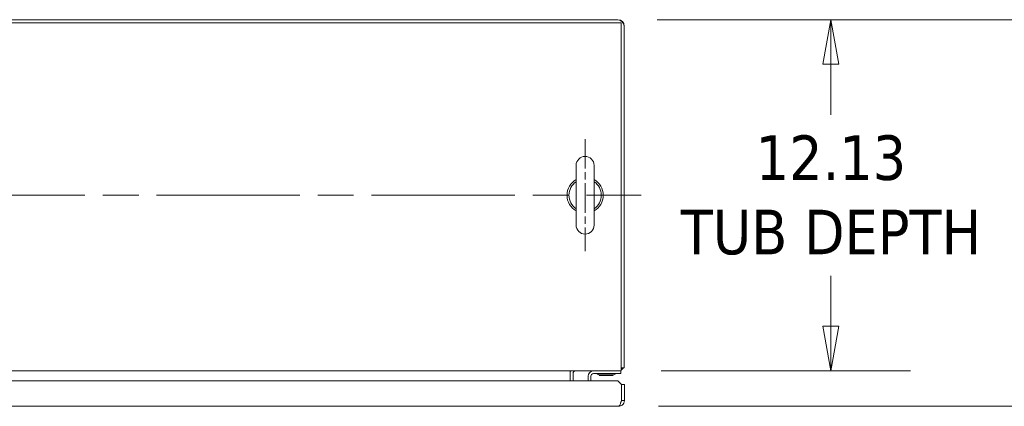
# Model space of a CAD drawing. Header units: inches. Extents: x 11 to 361, y 7 to 222.
# Tile 88 of 174: x 111 to 145, y 209 to 222. Entities that reach past the tile are written whole.
import ezdxf

# ---------------------------------------------------------------- set-up
doc = ezdxf.new("R2010")
doc.units = ezdxf.units.IN
doc.header["$LTSCALE"] = 22
doc.header["$MEASUREMENT"] = 0
doc.linetypes.add('CHAIN', pattern=[0.7087, 0.4724, -0.0591, 0.1181, -0.0591])
doc.layers.get('0').update_dxf_attribs({"lineweight": 0})
for name, color, linetype, lineweight in [('Center Mark (ANSI)', 7, 'Continuous', 5), ('Centerline (ANSI)', 7, 'Continuous', 5), ('Dimension (ANSI)', 7, 'Continuous', 5), ('Visible (ANSI)', 7, 'Continuous', 5)]:
    doc.layers.add(name, color=color, linetype=linetype, lineweight=lineweight)
doc.styles.add('ROMANS', font='tahoma.ttf')
doc.dimstyles.new('Default (ANSI)', dxfattribs={"dimscale": 22, "dimtxt": 0.07, "dimasz": 0.07, "dimexe": 0.125, "dimexo": 0.0625, "dimgap": 0.031496, "dimtad": 0, "dimtih": 1, "dimtoh": 1, "dimrnd": 1e-08, "dimzin": 0, "dimdsep": 46, "dimtxsty": 'ROMANS', "dimblk": 'Filled-1', "dimcen": 0.09, "dimdle": 0.393701, "dimclrd": 256, "dimclre": 256, "dimclrt": 256, "dimadec": 0, "dimazin": 0, "dimtfac": 0.928571, "dimtofl": 0, "dimtmove": 0, "dimatfit": 3, "dimfxl": 1, "dimtolj": 1, "dimtzin": 0, "dimlwd": -1, "dimlwe": -1, "dimarcsym": 0})

# ---------------------------------------------------------------- blocks, each defined once
blk = doc.blocks.new('Filled-1')
at = {"color": 0}
for p, q in [((0, 0), (-1, 0.179)), ((-1, 0.179), (-1, -0.179)), ((-1, 0), (0, 0)), ((-1, -0.179), (0, 0))]:
    blk.add_line(p, q, dxfattribs=at)
at = {"color": 0, "flags": 128}
blk.add_lwpolyline([(-1, -0.179), (0, 0), (-1, 0.179), (-1, -0.179)], dxfattribs=at)
at = {"color": 0}
blk.add_solid([(-1, -0.179), (0, 0), (-1, 0.179), (-1, -0.179)], dxfattribs=at)
blk = doc.blocks.new('*D25')
at = {"layer": 'Defpoints', "color": 0, "transparency": 16777216}
for p in [(131.746, 222.169), (131.886, 210.044), (139.128, 210.044)]:
    blk.add_point(p, dxfattribs=at)
at = {"layer": 'Dimension (ANSI)', "transparency": 16777216}
for p, q in [((133.121, 222.169), (141.878, 222.169)), ((139.128, 220.629), (139.128, 218.885)), ((139.128, 211.584), (139.128, 213.328)), ((133.261, 210.044), (141.878, 210.044))]:
    blk.add_line(p, q, dxfattribs=at)
at = {"layer": 'Dimension (ANSI)', "transparency": 16777216, "xscale": 1.54000000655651, "yscale": 1.54000000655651, "zscale": 1.54000000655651}
for p, rotation in [((139.128, 222.169), 90), ((139.128, 210.044), 270)]:
    blk.add_blockref('Filled-1', p, dxfattribs=dict(at, rotation=rotation))
at = {"layer": 'Dimension (ANSI)', "transparency": 16777216, "insert": (139.128, 216.107), "char_height": 1.54, "attachment_point": 5, "style": 'ROMANS'}
blk.add_mtext('\\A1;\\fTahoma|b0|i0;\\H1.5400;12.13\\P\\fTahoma|b0|i0;\\H1.5400;TUB DEPTH', dxfattribs=at)
blk = doc.blocks.new('*D26')
at = {"layer": 'Defpoints', "color": 0, "transparency": 16777216}
for p in [(131.746, 222.169), (131.797, 208.82), (149.119, 208.82)]:
    blk.add_point(p, dxfattribs=at)
at = {"layer": 'Dimension (ANSI)', "transparency": 16777216}
for p, q in [((133.121, 222.169), (151.869, 222.169)), ((149.119, 220.629), (149.119, 217.205)), ((149.119, 210.36), (149.119, 213.784)), ((133.172, 208.82), (151.869, 208.82))]:
    blk.add_line(p, q, dxfattribs=at)
at = {"layer": 'Dimension (ANSI)', "transparency": 16777216, "xscale": 1.54000000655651, "yscale": 1.54000000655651, "zscale": 1.54000000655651}
for p, rotation in [((149.119, 222.169), 90), ((149.119, 208.82), 270)]:
    blk.add_blockref('Filled-1', p, dxfattribs=dict(at, rotation=rotation))
at = {"layer": 'Dimension (ANSI)', "transparency": 16777216, "insert": (149.119, 215.494), "char_height": 1.54, "attachment_point": 5, "style": 'ROMANS'}
blk.add_mtext('\\A1;(13.35)', dxfattribs=at)

msp = doc.modelspace()

# ---------------------------------------------------------------- linework, layer by layer
at = {"layer": 'Center Mark (ANSI)', "linetype": 'CHAIN', "ltscale": 0.097622}
msp.add_line((130.63639, 218.04152), (130.63639, 214.17152), dxfattribs=at)
at = {"layer": 'Centerline (ANSI)', "linetype": 'CHAIN', "ltscale": 0.476224}
msp.add_line((71.28439, 216.10652), (132.57139, 216.10652), dxfattribs=at)
at = {"layer": 'Visible (ANSI)'}
for p, q in [((131.74577, 222.16902), (72.11002, 222.16902)), ((131.74577, 222.16902), (131.77164, 222.16902)), ((131.77164, 222.16902), (131.77164, 222.16765)), ((71.96939, 222.06502), (131.88639, 222.06502)), ((131.88639, 222.06502), (131.88639, 210.28865)), ((131.98902, 221.95027), (131.99039, 221.95027)), ((131.99039, 221.95027), (131.99039, 221.9244)), ((131.99039, 210.14802), (131.99039, 221.9244)), ((130.32639, 217.13652), (130.32639, 215.07652)), ((130.94639, 215.07652), (130.94639, 217.13652)), ((131.88639, 210.04402), (131.88639, 210.28865)), ((131.88639, 210.04402), (71.96939, 210.04402)), ((130.11539, 209.95027), (130.11539, 210.04402)), ((130.11539, 209.69477), (130.11539, 209.95027)), ((130.21939, 209.69477), (130.21939, 209.95027)), ((130.74039, 209.85657), (130.74039, 209.69477)), ((130.83409, 209.69477), (130.83409, 209.85657)), ((130.92784, 209.95032), (131.74039, 209.95032)), ((131.14734, 209.90341), (131.12689, 209.87989)), ((131.60389, 209.87989), (131.12689, 209.87989)), ((131.13309, 209.90341), (131.59769, 209.90341)), ((131.58345, 209.90341), (131.60389, 209.87989)), ((131.86539, 209.95032), (131.74039, 209.95032)), ((131.86539, 209.95032), (131.86539, 210.04402)), ((131.88639, 210.14802), (131.99039, 210.14802)), ((103.0991, 209.69477), (131.76468, 209.69477)), ((131.76468, 209.69477), (131.88968, 209.56977)), ((131.88968, 209.56977), (131.88968, 209.01752)), ((131.89039, 209.56977), (131.89039, 209.01752)), ((131.99439, 209.56977), (131.89039, 209.56977)), ((131.99439, 209.01752), (131.99439, 209.56977)), ((131.89039, 209.01752), (131.99439, 209.01752)), ((131.79664, 208.81977), (103.19214, 208.81977))]:
    msp.add_line(p, q, dxfattribs=at)
for centre, radius, start, end in [((131.74577, 221.9244), 0.24462, 0, 90), ((131.77164, 221.95027), 0.21875, 0, 90), ((130.63639, 217.13652), 0.31, 0, 180), ((130.63639, 216.10652), 0.625, 119.735713, 240.264287), ((130.63639, 216.10652), 0.56, 123.612375, 236.387625), ((130.63639, 216.10652), 0.625, 299.735713, 60.264287), ((130.63639, 216.10652), 0.56, 303.612375, 56.387625), ((130.63639, 215.07652), 0.31, 180, 0), ((130.31314, 209.95027), 0.19775, 151.70031, 180), ((130.31314, 209.95027), 0.09375, 90, 180), ((130.92784, 209.85657), 0.18745, 90, 180), ((130.92784, 209.85657), 0.09375, 90, 180), ((131.02644, 209.91907), 0.03125, 44.665346, 90), ((131.13924, 210.03057), 0.12735, 224.665346, 266.331637), ((131.13309, 209.93466), 0.03125, 266.331637, 270), ((131.59769, 209.93466), 0.03125, 270, 273.668363), ((131.59154, 210.03057), 0.12735, 273.668363, 315.334654), ((131.70434, 209.91907), 0.03125, 90, 135.334654), ((131.74577, 210.28865), 0.24462, 305.089792, 324.910208), ((131.77164, 210.26277), 0.21875, 301.639397, 328.360603)]:
    msp.add_arc(centre, radius, start, end, dxfattribs=at)
for points in [[(131.77164, 222.16902), (131.77115, 222.16902), (131.77065, 222.16859), (131.77016, 222.16774)], [(131.98914, 221.94879), (131.98997, 221.94928), (131.99039, 221.94978), (131.99039, 221.95027)], [(131.88968, 209.01752), (131.88423, 208.99931), (131.87877, 208.98109), (131.87332, 208.96358)]]:
    msp.add_open_spline(points, degree=3, dxfattribs=at)
for points, knots in [([(131.99439, 209.01752), (131.99439, 208.95805), (131.96589, 208.89921), (131.91922, 208.86234), (131.88463, 208.83503), (131.84071, 208.81977), (131.79664, 208.81977)], [-1, -1, -1, -1, -0.425610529, -0.425610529, -0.425610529, 0, 0, 0, 0]), ([(131.87332, 208.96358), (131.86097, 208.92392), (131.8486, 208.88792), (131.83624, 208.86234), (131.82304, 208.83503), (131.80984, 208.81977), (131.79664, 208.81977)], [-0.824125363, -0.824125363, -0.824125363, -0.824125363, -0.425610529, -0.425610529, -0.425610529, 0, 0, 0, 0]), ([(131.87329, 208.96363), (131.87563, 208.96692), (131.87776, 208.97036), (131.87965, 208.97394), (131.88667, 208.98732), (131.89039, 209.00241), (131.89039, 209.01752)], [0.609734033, 0.609734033, 0.609734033, 0.609734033, 0.692217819, 0.692217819, 0.692217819, 1, 1, 1, 1])]:
    msp.add_open_spline(points, degree=3, knots=knots, dxfattribs=at)

# ---------------------------------------------------------------- dimensions: what is measured, and where the dimension line sits
at = {"layer": 'Dimension (ANSI)'}
for base, p1, p2, text, picture, middle in [((139.128017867, 210.0440231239), (131.7457659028, 222.1690231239), (131.8863909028, 210.0440231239), '\\fTahoma|b0|i0;\\H1.5400;<>\\P\\fTahoma|b0|i0;\\H1.5400;TUB DEPTH', '*D25', (139.128017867, 216.1065231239)), ((149.11948, 208.81977), (131.74577, 222.16902), (131.79664, 208.81977), '(<>)', '*D26', (149.11948, 215.4944))]:
    dim = msp.add_linear_dim(base=base, p1=p1, p2=p2, angle=90, text=text, dimstyle='Default (ANSI)', override={"dimgap": 0.031496, "dimdec": 2, "dimtol": 0, "dimlim": 0, "dimtp": 0, "dimtm": 0, "dimtdec": 2, "dimatfit": 1}, dxfattribs=at)
    dim.commit()
    dim.dimension.update_dxf_attribs({"geometry": picture, "text_midpoint": middle, "dimtype": 160})

doc.saveas('drawing.dxf')
